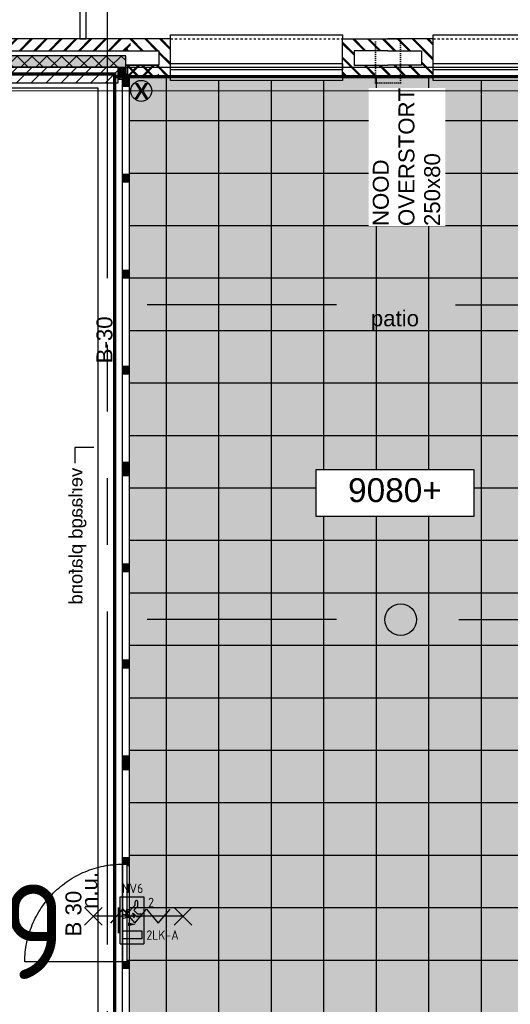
# Model space of a CAD drawing. Header units: millimetres. Extents: x -38032 to 104346, y -31182 to 78566.
# Tile 191 of 213: x 77786 to 82458, y 37689 to 47072. Entities that reach past the tile are written whole.
import ezdxf
from ezdxf.enums import TextEntityAlignment as Align

# ---------------------------------------------------------------- set-up
doc = ezdxf.new("R2010")
doc.units = ezdxf.units.MM
doc.header["$LTSCALE"] = 100
doc.set_wipeout_variables(frame=1)
for name, pattern in [('HIDDEN', [9.525, 6.35, -3.175]), ('PHANTOM', [63.5, 31.75, -6.35, 6.35, -6.35, 6.35, -6.35]), ('STYLE_01', [0.41664, 0.20828, -0.20836]), ('STYLE_11', [5, 3.888855, -0.416718, 0.277786, -0.416641]), ('STYLE_13', [0.196838, 0.039368, -0.157471])]:
    doc.linetypes.add(name, pattern=pattern)
for name, color, linetype in [('AB$1A---_ATTRIB035', 8, 'Continuous'), ('AB$1A---_ATTRIB050', 8, 'Continuous'), ('AL$1A---_ALGEMEEN', 8, 'Continuous'), ('AM$1A---_ARCERING', 8, 'Continuous'), ('AT$1A---_TEKST100', 8, 'Continuous'), ('BOUWKUNDIG', 8, 'Continuous'), ('brandscheiding', 5, 'HIDDEN'), ('EL6121--', 3, 'Continuous'), ('el6311--nv', 7, 'Continuous'), ('Kastenscheiding', 4, 'PHANTOM')]:
    doc.layers.add(name, color=color, linetype=linetype)
doc.layers.add('stramien', color=1, linetype='Continuous', lineweight=9)
doc.styles.add('Arial', font='ARIAL.TTF')
doc.styles.add('Arial (bold)', font='ARIALBD.TTF')
doc.styles.add('BURO-018', font='iso.shx', dxfattribs={"height": 90})
doc.styles.get("Standard").update_dxf_attribs({"font": 'iso.shx'})
pattern_1 = [(45, (0, 0), (70.7107, -70.7107), []), (45, (7.07, -7.07), (70.7107, -70.7107), [])]
pattern_2 = [(135, (-987935.49, -175784.82), (70.710678, 70.710678), []), (45, (-987636.15, -176084.16), (70.710678, -70.710678), [])]
pattern_3 = [(45, (-987935.49, -175784.82), (70.710678, -70.710678), []), (45, (-987928.42, -175791.89), (70.710678, -70.710678), [])]

# ---------------------------------------------------------------- blocks, each defined once
blk = doc.blocks.new('E00001')
at = {"color": 0, "linetype": 'Continuous', "const_width": 0.5}
blk.add_lwpolyline([(-2.5, 0.75), (2.5, 0.75)], dxfattribs=at)
blk = doc.blocks.new('1115C2J-WA1')
at = {"color": 0, "linetype": 'Continuous'}
for p, q in [((-4.5, 5.5), (4.5, 5.5)), ((-4.5, 1), (-4.5, 5.5)), ((-2.68, 4.35), (-3.52, 4.35)), ((-2.88, 3.87), (-3.52, 3.87)), ((-1.27, 2.26), (-2.88, 3.87)), ((-1.94, 3.61), (-2.68, 4.35)), ((-1.24, 4.31), (-1.94, 3.61)), ((-1.37, 3.5), (-0.76, 4.11)), ((-1.24, 4.31), (-1.24, 4.91)), ((-0.76, 4.11), (-0.76, 4.91)), ((2, 5.15), (3.5, 5.15)), ((2, 1.35), (2, 5.15)), ((3.5, 5.15), (3.5, 1.35)), ((4.5, 1), (4.5, 5.5)), ((-1.94, 2.93), (-2.04, 2.83)), ((-2.04, 2.83), (-2.04, 2.34)), ((-0.99, 2.14), (-1.84, 2.14)), ((-1.71, 2.7), (-1.72, 2.7)), ((-1.72, 2.7), (-1.72, 2.46)), ((-1.47, 2.46), (-1.72, 2.46)), ((-1.23, 3.35), (-1.37, 3.5)), ((-0.87, 3.71), (-1.23, 3.35)), ((-0.65, 3.49), (-1.01, 3.13)), ((-0.71, 2.83), (-1.01, 3.13)), ((4.5, 1), (-4.5, 1)), ((2, 1.35), (3.5, 1.35))]:
    blk.add_line(p, q, dxfattribs=at)
blk.add_lwpolyline([(0.75, 4, 0, 0.7, 0), (0.75, 2.5, 0.7, 0.7, 0)], format="xyseb", dxfattribs=at)
blk.add_circle((-0.76, 1.75), 0.4, dxfattribs=at)
for centre, radius, start, end in [((-3.52, 4.11), 0.24, 90, 270), ((-1, 4.91), 0.24, 0, 180), ((-0.76, 3.6), 0.16, 315, 135), ((-1.84, 2.34), 0.2, 180, 270), ((-0.99, 2.54), 0.4, 225, 45)]:
    blk.add_arc(centre, radius, start, end, dxfattribs=at)
at = {"color": 0, "zscale": 50}
blk.add_blockref('E00001', (0, 0), dxfattribs=at)
at = {"color": 0, "linetype": 'Continuous', "style": 'BURO-018'}
for tag, p in [('E_GKAST', (0, 15.17)), ('E_GROEP', (0, 12.17)), ('E_SGROEP', (4.5, 12.17)), ('E_ARMCODE', (0, 8))]:
    blk.add_attdef(tag, text='', height=1.8, dxfattribs=at).set_placement(p, align=Align.MIDDLE)
blk = doc.blocks.new('E00170')
at = {"color": 0, "linetype": 'Continuous'}
for q in [(5, 8.66), (-5, -8.66)]:
    blk.add_line((0, 0), q, dxfattribs=at)
for points in [[(5, 8.66, 0, 1, 0), (3.5, 6.062, 1, 1, 0)], [(-5, -8.66, 0, 1, 0), (-3.5, -6.062, 1, 1, 0)]]:
    blk.add_lwpolyline(points, format="xyseb", dxfattribs=at)
at = {"color": 0, "const_width": 0.5}
blk.add_lwpolyline([(-0.25, 0, 1), (0.25, 0, 1)], format="xyb", close=True, dxfattribs=at)
at = {"color": 0, "linetype": 'Continuous'}
blk.add_circle((0, 0), 0.5, dxfattribs=at)
blk = doc.blocks.new('Group-17')
at = {"layer": 'AL$1A---_ALGEMEEN', "color": 0}
for p, q in [((22819, 17952), (22819, 7622)), ((23319, 17952), (23319, 7622)), ((23819, 17952), (23819, 7622)), ((24319, 17952), (24319, 7622)), ((24819, 17952), (24819, 7622)), ((25319, 17952), (25319, 7622)), ((25819, 17952), (25819, 7622)), ((22466, 17537), (27672, 17537)), ((22466, 17037), (27672, 17037)), ((22466, 16537), (27672, 16537)), ((22466, 16037), (27672, 16037)), ((22466, 15537), (27672, 15537)), ((22466, 15037), (27672, 15037)), ((22466, 14537), (27672, 14537)), ((22466, 14037), (27672, 14037)), ((22466, 13537), (27672, 13537)), ((22466, 13037), (27672, 13037)), ((22466, 12537), (27672, 12537)), ((22466, 12037), (27672, 12037)), ((22466, 11537), (27672, 11537)), ((22466, 11037), (27672, 11037)), ((22466, 10537), (27672, 10537)), ((22466, 10037), (27672, 10037)), ((22466, 9537), (27672, 9537))]:
    blk.add_line(p, q, dxfattribs=at)
blk.add_solid([(22466, 7622), (22466, 17952), (27672, 7622), (27672, 17952)], dxfattribs=at)
blk = doc.blocks.new('21-100-2e-opening-p')
at = {"color": 0}
blk.add_wipeout([(-395, 1637), (40, 1637), (40, 0), (-395, 0)], dxfattribs=at).dxf.layer = 'AL$1A---_ALGEMEEN'
at = {"layer": 'AL$1A---_ALGEMEEN', "color": 0, "linetype": 'STYLE_01'}
for p, q in [((-363, 1637), (-363, 0)), ((0, 1637), (0, 0))]:
    blk.add_line(p, q, dxfattribs=at)
at = {"layer": 'AL$1A---_ALGEMEEN', "color": 0}
blk.add_lwpolyline([(-395, 1637), (40, 1637), (40, 0), (-395, 0)], close=True, dxfattribs=at)
at = {"color": 0}
for points in [[(-363, 2068.5), (-363, 1637), (0, 1637), (0, 2068.5), (-113, 2068.5), (-113, 1748.1), (-250, 1748.1), (-250, 2068.5)], [(-363, -431.5), (-363, 0), (0, 0), (0, -431.5), (-113, -431.5), (-113, -111.1), (-250, -111.1), (-250, -431.5)]]:
    blk.add_wipeout(points, dxfattribs=at).dxf.layer = 'AL$1A---_ALGEMEEN'
at = {"layer": 'AM$1A---_ARCERING', "linetype": 'Continuous', "lineweight": 5}
h = blk.add_hatch(dxfattribs=at)
h.set_pattern_fill('BAKSTEEN', color=256, style=0, pattern_type=2)
h.set_pattern_definition(pattern_1)
edge = h.paths.add_edge_path()
edge.add_line((-363, 2068.5), (-363, 1637))
edge.add_line((-363, 1637), (0, 1637))
edge.add_line((0, 1637), (0, 2068.5))
edge.add_line((0, 2068.5), (-113, 2068.5))
edge.add_line((-113, 2068.5), (-113, 1748.1))
edge.add_line((-113, 1748.1), (-250, 1748.1))
edge.add_line((-250, 1748.1), (-250, 2068.5))
h = blk.add_hatch(dxfattribs=at)
h.set_pattern_fill('BAKSTEEN', color=256, style=0, pattern_type=2)
h.set_pattern_definition(pattern_1)
edge = h.paths.add_edge_path()
edge.add_line((-363, -431.5), (-363, 0))
edge.add_line((-363, 0), (0, 0))
edge.add_line((0, 0), (0, -431.5))
edge.add_line((0, -431.5), (-113, -431.5))
edge.add_line((-113, -431.5), (-113, -111.1))
edge.add_line((-113, -111.1), (-250, -111.1))
edge.add_line((-250, -111.1), (-250, -431.5))
at = {"layer": 'AL$1A---_ALGEMEEN', "color": 0}
blk.add_line((-270, 2075), (-270, -445), dxfattribs=at)
at = {"layer": 'AL$1A---_ALGEMEEN', "color": 0, "flags": 128}
for points in [[(-363, 2068.5), (-363, 1637), (0, 1637), (0, 2068.5)], [(-113, 2068.5), (-113, 1748.1), (-250, 1748.1), (-250, 2068.5)], [(-363, -431.5), (-363, 0), (0, 0), (0, -431.5)], [(-113, -431.5), (-113, -111.1), (-250, -111.1), (-250, -431.5)]]:
    blk.add_lwpolyline(points, dxfattribs=at)
at = {"layer": 'AL$1A---_ALGEMEEN', "color": 0}
blk.add_lwpolyline([(-293, 1637), (-233, 1637), (-233, 0), (-293, 0)], close=True, dxfattribs=at)
blk = doc.blocks.new('Group-51')
at = {"color": 0}
blk.add_wipeout([(21999, 18315), (22059, 18315), (22059, 30055), (21999, 30055)], dxfattribs=at).dxf.layer = 'AL$1A---_ALGEMEEN'
at = {"layer": 'AL$1A---_ALGEMEEN', "color": 0}
blk.add_lwpolyline([(21999, 18315), (22059, 18315), (22059, 30055), (21999, 30055)], close=True, dxfattribs=at)
blk = doc.blocks.new('tekst 12 pts')
at = {"layer": 'AL$1A---_ALGEMEEN', "color": 0, "style": 'Arial'}
blk.add_attdef('naam_ruimte', text='', height=151.5, dxfattribs=at).set_placement((0, -41.1), align=Align.TOP_CENTER)
at = {"layer": 'AL$1A---_ALGEMEEN', "color": 0, "flags": 1}
for tag, p in [('oppervlakte', (-264.6, -1003)), ('stramiennummer', (-264.6, -1275.7))]:
    blk.add_attdef(tag, p, '', height=151.5, dxfattribs=at)
blk = doc.blocks.new('peilmaat plg klein')
at = {"layer": 'AL$1A---_ALGEMEEN', "color": 0, "flags": 1}
for tag, p in [('onderdeel', (-750, -634.1)), ('patchnr', (-750, -1043.2)), ('toestelnr', (-750, -1452.3))]:
    blk.add_attdef(tag, p, '', height=227.3, dxfattribs=at)
at = {"color": 0}
blk.add_wipeout([(-750, 225), (750, 225), (750, -225), (-750, -225)], dxfattribs=at).dxf.layer = 'AL$1A---_ALGEMEEN'
at = {"layer": 'AL$1A---_ALGEMEEN', "color": 0}
blk.add_lwpolyline([(-750, 225), (750, 225), (750, -225), (-750, -225)], close=True, dxfattribs=at)
at = {"layer": 'AL$1A---_ALGEMEEN', "color": 0, "style": 'Arial'}
blk.add_attdef('peil', text='', height=227.3, dxfattribs=at).set_placement((0, 141.2), align=Align.TOP_CENTER)
blk = doc.blocks.new('txt 1_100 verlaagd plafond')
at = {"layer": 'AL$1A---_ALGEMEEN', "color": 0}
for p, q in [((-1830, 0), (-1830, 182.6)), ((-1830, 182.6), (-1680, 182.6))]:
    blk.add_line(p, q, dxfattribs=at)
blk.add_solid([(-1830, 0), (-1836.7, 25), (-1823.3, 25)], dxfattribs=at)
at = {"layer": 'AT$1A---_TEKST100', "insert": (-983.5, 235.8), "char_height": 126.27, "attachment_point": 2, "line_spacing_factor": 0.967741, "style": 'Arial'}
blk.add_mtext('{\\C256;\\lverlaagd plafond}', dxfattribs=at)
blk = doc.blocks.new('n.u.')
at = {"layer": 'AT$1A---_TEKST100', "insert": (0, 0), "char_height": 151.525, "attachment_point": 5, "line_spacing_factor": 0.967741, "style": 'Arial'}
blk.add_mtext('{\\C256;\\ln.u.}', dxfattribs=at)
blk = doc.blocks.new('Group-4')
at = {"layer": 'AL$1A---_ALGEMEEN', "color": 0}
for p, q in [((-84.4, 511.8), (84.4, 343.1)), ((-84.4, 343.1), (84.4, 511.8))]:
    blk.add_line(p, q, dxfattribs=at)
at = {"layer": 'AL$1A---_ALGEMEEN', "color": 0, "flags": 1}
blk.add_attdef('B60_30', (-84.4, 343.1), '', height=0.2, dxfattribs=at)
blk = doc.blocks.new('Group-5')
at = {"layer": 'AL$1A---_ALGEMEEN', "color": 0}
for p, q in [((-84.4, -343.1), (84.4, -511.8)), ((-84.4, -511.8), (84.4, -343.1))]:
    blk.add_line(p, q, dxfattribs=at)
at = {"layer": 'AL$1A---_ALGEMEEN', "color": 0, "flags": 1}
blk.add_attdef('B60_30', (-84.4, -511.8), '', height=0.2, dxfattribs=at)
blk = doc.blocks.new('65-wbdbo 30 zelfsl')
at = {"layer": 'AL$1A---_ALGEMEEN', "color": 0}
blk.add_line((0, -427.4), (0, 427.4), dxfattribs=at)
blk.add_lwpolyline([(-67.5, 259.3), (67.5, 145.4), (-67.5, 33.3), (67.5, -78.9), (-67.5, -191.1), (67.5, -303.2)], dxfattribs=at)
for name in ['Group-4', 'Group-5']:
    blk.add_blockref(name, (0, 0), dxfattribs=at)
at = {"layer": 'AT$1A---_TEKST100', "style": 'Arial'}
blk.add_text('B 30', height=151.52, dxfattribs=at).set_placement((24.8, 692.8), align=Align.TOP_CENTER)
blk = doc.blocks.new('65-B30')
at = {"layer": 'AT$1A---_TEKST100', "insert": (-215.6, 97.4), "char_height": 151.525, "attachment_point": 1, "line_spacing_factor": 0.967741, "style": 'Arial'}
blk.add_mtext('{\\C256;\\lB-30}', dxfattribs=at)
blk = doc.blocks.new('Group-118')
at = {"layer": 'AM$1A---_ARCERING', "linetype": 'Continuous', "lineweight": 0}
for points in [[(22404, 17942), (22466, 17942), (22466, 17864), (22404, 17864)], [(22404, 17027), (22466, 17027), (22466, 16949), (22404, 16949)], [(22404, 16112), (22466, 16112), (22466, 16034), (22404, 16034)], [(22404, 15197), (22466, 15197), (22466, 15119), (22404, 15119)], [(22404, 14282), (22466, 14282), (22466, 14226), (22404, 14226)], [(22404, 14226), (22466, 14226), (22466, 14206), (22404, 14206)], [(22404, 14206), (22466, 14206), (22466, 14150), (22404, 14150)], [(22404, 13313), (22466, 13313), (22466, 13235), (22404, 13235)], [(22404, 12397), (22466, 12397), (22466, 12319), (22404, 12319)], [(22404, 11482), (22466, 11482), (22466, 11426), (22404, 11426)], [(22404, 11426), (22466, 11426), (22466, 11406), (22404, 11406)], [(22404, 11406), (22466, 11406), (22466, 11350), (22404, 11350)], [(22404, 10513), (22466, 10513), (22466, 10435), (22404, 10435)], [(22404, 9535), (22466, 9535), (22466, 9457), (22404, 9457)]]:
    blk.add_hatch(color=256, dxfattribs=at).paths.add_polyline_path(points)
at = {"layer": 'AL$1A---_ALGEMEEN', "color": 0}
for points in [[(22404, 17942), (22466, 17942), (22466, 17864), (22404, 17864)], [(22404, 17864), (22466, 17864), (22466, 7649), (22404, 7649)], [(22404, 17027), (22466, 17027), (22466, 16949), (22404, 16949)], [(22404, 16112), (22466, 16112), (22466, 16034), (22404, 16034)], [(22404, 15197), (22466, 15197), (22466, 15119), (22404, 15119)], [(22404, 14282), (22466, 14282), (22466, 14226), (22404, 14226)], [(22404, 14226), (22466, 14226), (22466, 14206), (22404, 14206)], [(22404, 14206), (22466, 14206), (22466, 14150), (22404, 14150)], [(22404, 13313), (22466, 13313), (22466, 13235), (22404, 13235)], [(22404, 12397), (22466, 12397), (22466, 12319), (22404, 12319)], [(22404, 11482), (22466, 11482), (22466, 11426), (22404, 11426)], [(22404, 11426), (22466, 11426), (22466, 11406), (22404, 11406)], [(22404, 11406), (22466, 11406), (22466, 11350), (22404, 11350)], [(22404, 10513), (22466, 10513), (22466, 10435), (22404, 10435)], [(22404, 9535), (22466, 9535), (22466, 9457), (22404, 9457)]]:
    blk.add_lwpolyline(points, close=True, dxfattribs=at)
at = {"layer": 'AL$1A---_ALGEMEEN', "color": 0, "rotation": 90}
blk.add_blockref('65-B30', (22253.4, 15439), dxfattribs=at)
at = {"color": 0}
blk.add_wipeout([(22404, 10450), (22444, 10450), (22444, 9520), (22404, 9520)], dxfattribs=at).dxf.layer = 'AL$1A---_ALGEMEEN'
at = {"layer": 'AL$1A---_ALGEMEEN', "color": 0}
for points in [[(21474.3, 9543), (21475.1, 9565.9), (21476.5, 9588.9), (21478.5, 9611.7), (21481, 9634.6), (21484.1, 9657.3), (21487.7, 9680), (21491.9, 9702.6), (21496.6, 9725.1), (21501.9, 9741.4), (21507.7, 9763.6), (21514, 9785.7), (21520.9, 9807.6), (21528.4, 9829.3), (21536.3, 9850.8), (21544.8, 9872.2), (21553.8, 9893.3), (21563.3, 9914.2), (21573.3, 9934.8), (21583.8, 9955.2), (21594.8, 9975.3), (21606.3, 9995.2), (21618.3, 10014.7), (21630.7, 10034), (21643.6, 10052.9), (21657, 10071.6), (21670.8, 10089.8), (21685.1, 10107.8), (21699.8, 10125.4), (21714.9, 10142.6), (21730.5, 10159.4), (21746.4, 10175.8), (21762.7, 10191.9), (21779.5, 10207.5), (21796.5, 10222.7), (21814, 10237.5), (21831.8, 10251.9), (21850, 10265.8), (21868.5, 10279.3), (21887.3, 10292.2), (21906.5, 10304.8), (21925.9, 10316.8), (21945.6, 10328.4), (21965.6, 10339.5), (21985.9, 10350.1), (22006.4, 10360.1), (22027.1, 10369.7), (22048.1, 10378.7), (22069.3, 10387.3), (22090.7, 10395.3), (22112.3, 10402.8), (22134, 10409.7), (22156, 10416.1), (22178, 10421.9), (22200.2, 10427.3), (22222.6, 10432), (22245, 10436.2), (22267.5, 10439.9), (22290.2, 10443), (22312.8, 10445.5), (22335.6, 10447.5), (22358.4, 10448.9), (22381.2, 10449.7), (22404, 10450), (22404, 9520), (21474, 9520)], [(22404, 10450), (22444, 10450), (22444, 9520), (22404, 9520)]]:
    blk.add_lwpolyline(points, close=True, dxfattribs=at)
at = {"layer": 'AL$1A---_ALGEMEEN', "color": 0, "rotation": 90}
blk.add_blockref('65-wbdbo 30 zelfsl', (22553.4, 9954.3), dxfattribs=at)
blk = doc.blocks.new('noodoverstort 420 hoog 70')
at = {"color": 0}
blk.add_wipeout([(-1763.3, -545.2), (-446.4, -545.2), (-446.4, 185.1), (-1763.3, 185.1)], dxfattribs=at).dxf.layer = 'AL$1A---_ALGEMEEN'
at = {"layer": 'AL$1A---_ALGEMEEN', "color": 0, "linetype": 'STYLE_13'}
blk.add_lwpolyline([(-400, 120), (20, 120), (20, -120), (-400, -120)], close=True, dxfattribs=at)
at = {"layer": 'AT$1A---_TEKST100', "insert": (-1763.3, 144), "char_height": 151.525, "attachment_point": 1, "line_spacing_factor": 0.967741, "style": 'Arial'}
blk.add_mtext('{\\C256;\\lNOOD\\POVERSTORT\\P250x80}', dxfattribs=at)
blk = doc.blocks.new('21x_zaagwerk')
at = {"layer": 'AL$1A---_ALGEMEEN', "color": 0}
blk.add_circle((0, 0), 100, dxfattribs=at)
at = {"layer": 'AT$1A---_TEKST100', "insert": (-67.8, 73.6), "char_height": 151.525, "attachment_point": 1, "line_spacing_factor": 0.967741, "style": 'Arial (bold)'}
blk.add_mtext('{\\C256;\\lX}', dxfattribs=at)
blk = doc.blocks.new('200254 W 212 3 04-12-2007')
at = {"layer": 'AM$1A---_ARCERING', "linetype": 'Continuous', "lineweight": 5}
h = blk.add_hatch(dxfattribs=at)
h.set_pattern_fill('KALKZANDSTEEN', color=256, scale=50, style=0, pattern_type=2)
h.set_pattern_definition([(45, (-987935.49, -175784.82), (70.710678, -70.710678), [])])
h.paths.add_polyline_path([(42527, 21632.4), (40887, 21632.4), (40887, 21632.4), (40887, 21482.4), (42527, 21482.4)])
at = {"layer": 'AL$1A---_ALGEMEEN'}
for p, q in [((45738.7, 19369.4), (47541, 19369.4)), ((45771, 16369.4), (47872, 16369.4))]:
    blk.add_line(p, q, dxfattribs=at)
blk.add_lwpolyline([(42527, 21632.4), (40887, 21632.4), (40887, 21632.4), (40887, 21482.4), (42527, 21482.4)], close=True, dxfattribs=at)
at = {"layer": 'AL$1A---_ALGEMEEN', "flags": 128}
blk.add_lwpolyline([(40387, 21432), (38131.5, 21432), (38131.5, 696), (42336.5, 696), (42336.5, 21432), (40937, 21432), (40937, 21132.4), (40387, 21132.4)], close=True, dxfattribs=at)
at = {"layer": 'AL$1A---_ALGEMEEN'}
blk.add_circle((45215.5, 16368.1), 150, dxfattribs=at)
for points in [[(44603.3, 19369.4), (44203.3, 19262.3), (44203.3, 19476.6)], [(45738.7, 19369.4), (46138.6, 19476.6), (46138.6, 19262.3)], [(44603.3, 16369.4), (44203.3, 16262.3), (44203.3, 16476.6)], [(45771, 16369.4), (46171, 16476.6), (46171, 16262.3)]]:
    blk.add_solid(points, dxfattribs=at)
blk.add_blockref('Group-51', (20163, 3587.4), dxfattribs=at)
at = {"layer": 'AL$1A---_ALGEMEEN', "color": 9}
blk.add_blockref('Group-17', (20163, 3587.4), dxfattribs=at)
at = {"layer": 'AL$1A---_ALGEMEEN'}
ref = blk.add_blockref('tekst 12 pts', (45161, 19356.4), dxfattribs=dict(at, xscale=-1))
ref.add_attrib('naam_ruimte', 'patio', dxfattribs={"layer": 'AB$1A---_ATTRIB035', "height": 151.52, "style": 'Arial'}).set_placement((45161, 19315.3), align=Align.TOP_CENTER)
at = {"layer": 'AL$1A---_ALGEMEEN', "xscale": -1, "rotation": 90}
blk.add_blockref('txt 1_100 verlaagd plafond', (42295, 16179.9), dxfattribs=at)
at = {"layer": 'AL$1A---_ALGEMEEN', "rotation": 90}
blk.add_blockref('n.u.', (42252, 13787.4), dxfattribs=at)
blk.add_blockref('21-100-2e-opening-p', (44662, 21902.4), dxfattribs=at)
at = {"layer": 'AL$1A---_ALGEMEEN'}
ref = blk.add_blockref('peilmaat plg klein', (45161, 17574.7), dxfattribs=at)
ref.add_attrib('peil', '9080+', dxfattribs={"layer": 'AB$1A---_ATTRIB050', "height": 227.29, "style": 'Arial'}).set_placement((45161, 17715.9), align=Align.TOP_CENTER)
at = {"layer": 'AM$1A---_ARCERING', "linetype": 'Continuous', "lineweight": 5}
h = blk.add_hatch(dxfattribs=at)
h.set_pattern_fill('BAKSTEEN', color=256, scale=50, style=0, pattern_type=2)
h.set_pattern_definition(pattern_3)
h.paths.add_polyline_path([(37762.3, 21789.4), (42642, 21789.4), (42642, 21902.4), (37662, 21902.4), (37662, 21789.4), (37705.6, 21789.4)])
at = {"layer": 'AM$1A---_ARCERING', "linetype": 'Continuous', "lineweight": 0}
blk.add_hatch(color=256, dxfattribs=at).paths.add_polyline_path([(42597, 21632.4), (42597, 21742.4), (37822, 21742.4), (37822, 19402.4), (37932, 19402.4), (37932, 21632.4)])
at = {"layer": 'AM$1A---_ARCERING', "linetype": 'Continuous', "lineweight": 5}
h = blk.add_hatch(dxfattribs=at)
h.set_pattern_fill('ISOLATIE', color=256, scale=50, style=0, pattern_type=2)
h.set_pattern_definition(pattern_2)
h.paths.add_polyline_path([(42597, 21632.4), (42597, 21742.4), (37822, 21742.4), (37822, 19402.4), (37932, 19402.4), (37932, 21632.4)])
at = {"layer": 'AL$1A---_ALGEMEEN'}
for p, q in [((37762.3, 21789.4), (42642, 21789.4)), ((42617, 21652.4), (42913.9, 21652.4))]:
    blk.add_line(p, q, dxfattribs=at)
at = {"layer": 'AL$1A---_ALGEMEEN', "flags": 128}
blk.add_lwpolyline([(42642, 21902.4), (37662, 21902.4), (37662, 21789.4), (37705.6, 21789.4), (37762.3, 21789.4)], dxfattribs=at)
at = {"layer": 'AL$1A---_ALGEMEEN'}
blk.add_lwpolyline([(42597, 21632.4), (42597, 21742.4), (37822, 21742.4), (37822, 19402.4), (37932, 19402.4), (37932, 21632.4)], close=True, dxfattribs=at)
at = {"layer": 'AL$1A---_ALGEMEEN', "rotation": 90}
blk.add_blockref('21-100-2e-opening-p', (47162, 21902.4), dxfattribs=at)
blk.add_blockref('noodoverstort 420 hoog 70', (45094.5, 21882.4), dxfattribs=at)
at = {"layer": 'AL$1A---_ALGEMEEN'}
blk.add_blockref('Group-118', (20163, 3587.4), dxfattribs=at)
at = {"layer": 'AM$1A---_ARCERING', "linetype": 'Continuous', "lineweight": 0}
blk.add_hatch(color=256, dxfattribs=at).paths.add_polyline_path([(42527, 21564.4), (42527, 21632.4), (42597, 21632.4), (42597, 21564.4)])
at = {"layer": 'AM$1A---_ARCERING', "linetype": 'Continuous', "lineweight": 5}
h = blk.add_hatch(dxfattribs=at)
h.set_pattern_fill('ISOLATIE', color=256, scale=50, style=0, pattern_type=2)
h.set_pattern_definition(pattern_2)
h.paths.add_polyline_path([(42527, 21564.4), (42527, 21632.4), (42597, 21632.4), (42597, 21564.4)])
h = blk.add_hatch(dxfattribs=at)
h.set_pattern_fill('BAKSTEEN', color=256, scale=50, style=0, pattern_type=2)
h.set_pattern_definition(pattern_3)
h.paths.add_polyline_path([(42617, 21652.4), (42913.9, 21652.4), (42913.9, 21539.4), (42617, 21539.4)])
at = {"layer": 'AL$1A---_ALGEMEEN'}
for p, q in [((44603.3, 19369.4), (42800.9, 19369.4)), ((44603.3, 16369.4), (42800.9, 16369.4))]:
    blk.add_line(p, q, dxfattribs=at)
for points in [[(42527, 21564.4), (42527, 21632.4), (42597, 21632.4), (42597, 21564.4)], [(42527, 21614.4), (42529, 21614.4), (42529, 21566.4), (42577, 21566.4), (42577, 21564.4), (42527, 21564.4)], [(42527, 21564.4), (42537, 21564.4), (42537, 21514.4), (42527, 21514.4)], [(42611, 21564.4), (42611, 21514.4), (42537, 21514.4), (42537, 21564.4)]]:
    blk.add_lwpolyline(points, close=True, dxfattribs=at)
blk.add_lwpolyline([(42612, 21515.4), (42612, 21565.4), (42528, 21565.4), (42528, 21633.4)], dxfattribs=at)
at = {"layer": 'AL$1A---_ALGEMEEN', "flags": 128}
blk.add_lwpolyline([(42913.9, 21539.4), (42617, 21539.4), (42617, 21652.4)], dxfattribs=at)
at = {"layer": 'stramien', "linetype": 'STYLE_11', "ltscale": 50}
blk.add_line((-37699, 21407.4), (65551.8, 21407.4), dxfattribs=at)
at = {"layer": 'AL$1A---_ALGEMEEN'}
blk.add_blockref('21x_zaagwerk', (42745, 21407.4), dxfattribs=at)

msp = doc.modelspace()

# ---------------------------------------------------------------- block references
at = {"layer": 'BOUWKUNDIG'}
msp.add_blockref('200254 W 212 3 04-12-2007', (36198, 24986.5), dxfattribs=at)

# ---------------------------------------------------------------- next in the draw order: linework, layer by layer
at = {"layer": 'brandscheiding', "const_width": 30}
for points in [[(58113.1, 6498.6), (74727.9, 8358.8), (74842.4, 7939.3), (75357.5, 8015.5), (75452.9, 7653.2), (78524.8, 8015.5), (78524.8, 8358.8), (79135.4, 8435.1), (79097.2, 8759.3), (99160.7, 11178.5), (99160.7, 46529.3), (78677.5, 46529.3)], [(74177, 25544.5), (78689.8, 25544.5), (78689.8, 46554.6), (74185.7, 46554.6), (74185.7, 25515.2)]]:
    msp.add_lwpolyline(points, dxfattribs=at)
at = {"layer": 'Kastenscheiding'}
msp.add_line((78621, 31908.6), (78621, 48705.9), dxfattribs=at)

# ---------------------------------------------------------------- next in the draw order: block references
at = {"layer": 'EL6121--', "xscale": 200, "yscale": 200, "zscale": 200}
msp.add_blockref('E00170', (76864.8, 46395), dxfattribs=at)
at = {"layer": 'el6311--nv'}
ref = msp.add_blockref('1115C2J-WA1', (78692.7, 38488.7), dxfattribs=dict(at, xscale=50, yscale=50, zscale=50, rotation=270))
ref.add_attrib('E_ARMCODE', 'NV6', dxfattribs={"layer": '0', "color": 1, "linetype": 'Continuous', "height": 90, "style": 'BURO-018'}).set_placement((78861.7, 38793.7), align=Align.MIDDLE)
ref.add_attrib('E_GROEP', '2', dxfattribs={"layer": '0', "color": 1, "linetype": 'Continuous', "height": 90, "style": 'BURO-018'}).set_placement((79036.8, 38659.2), align=Align.MIDDLE)
ref.add_attrib('E_GKAST', '2LK-A', dxfattribs={"layer": '0', "color": 1, "linetype": 'Continuous', "height": 90, "style": 'BURO-018'}).set_placement((79146.5, 38348.7), align=Align.MIDDLE)

# ---------------------------------------------------------------- next in the draw order: texts
at = {"layer": 'brandscheiding', "style": 'BURO-018'}
msp.add_text('Zone 9', height=900, dxfattribs=at).set_placement((74714.4, 37930.6))

doc.saveas('drawing.dxf')
